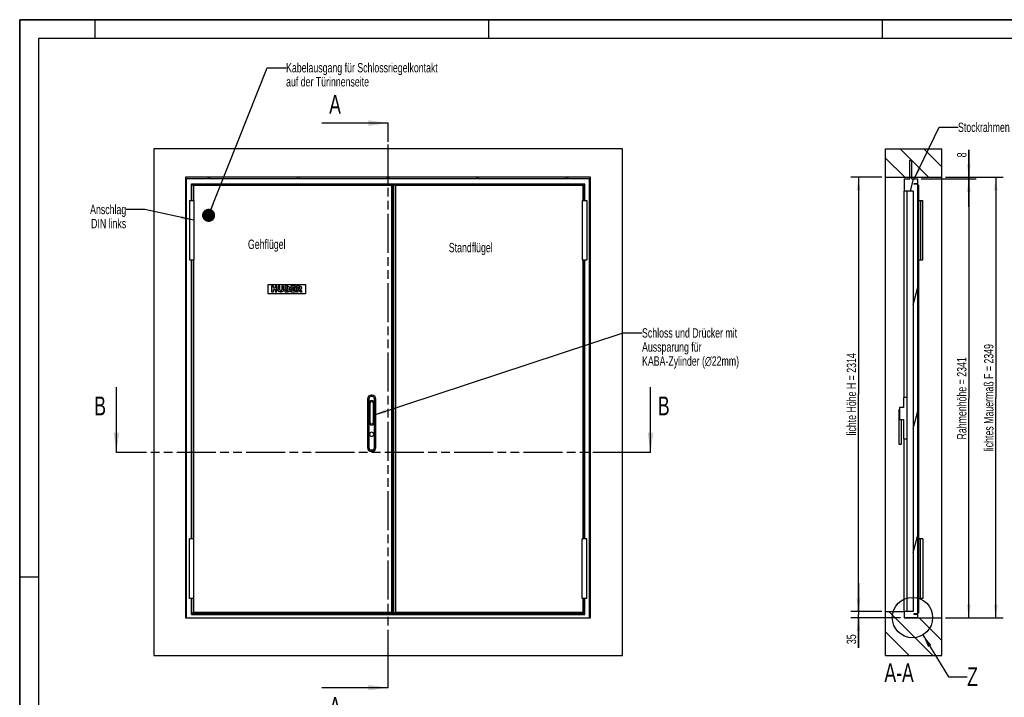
# Model space of a CAD drawing. Header units: millimetres. Extents: x 0 to 8400, y 0 to 5940.
# Tile 2 of 3: x 0 to 5251, y 2328 to 5940. Entities that reach past the tile are written whole.
import ezdxf

# ---------------------------------------------------------------- set-up
doc = ezdxf.new("R2010")
doc.units = ezdxf.units.MM
doc.header["$LTSCALE"] = 462
doc.linetypes.add('PHANTOM', pattern=[0.8, 0.45, -0.05, 0.1, -0.05, 0.1, -0.05])
doc.layers.get('0').update_dxf_attribs({"linetype": 'CONTINUOUS'})
for name, color, linetype in [('51453511_001_links_2_BL6', 7, 'CONTINUOUS'), ('51453511_001_new_view_1_BL4', 7, 'CONTINUOUS'), ('51453511_002_links_2_BL5', 7, 'CONTINUOUS'), ('51453511_002_new_view_1_BL3', 7, 'CONTINUOUS'), ('51453511_links_2_BL12', 7, 'CONTINUOUS'), ('_2D-BEM', 7, 'CONTINUOUS'), ('_ZEICHNUNGSELEM', 7, 'CONTINUOUS'), ('HATCHING_BL0', 7, 'CONTINUOUS'), ('HATCHING_BL1', 7, 'CONTINUOUS')]:
    doc.layers.add(name, color=color, linetype=linetype)
doc.styles.get("Standard").update_dxf_attribs({"font": 'txt', "width": 0.7})
doc.dimstyles.new('DIMSTYLE_2', dxfattribs={"dimtxt": 50, "dimasz": 70, "dimexe": 2, "dimexo": 1, "dimtad": 1, "dimdec": 1, "dimtxsty": 'STANDARD', "dimblk": '_FILLED', "dimblk1": '_FILLED', "dimblk2": '_FILLED', "dimcen": 0.09, "dimadec": 1, "dimazin": 2, "dimtp": 2, "dimtm": 2, "dimtfac": 1, "dimtdec": 1, "dimtofl": 0, "dimtmove": 0, "dimatfit": 3, "dimldrblk": '_FILLED', "dimfxl": 1, "dimtolj": 1, "dimarcsym": 0})
doc.dimstyles.new('DIMSTYLE_4', dxfattribs={"dimtxt": 50, "dimasz": 70, "dimexe": 2, "dimexo": 1, "dimtad": 1, "dimdec": 1, "dimtxsty": 'STANDARD', "dimblk": '_FILLED', "dimblk1": '_FILLED', "dimblk2": '_FILLED', "dimcen": 0.09, "dimadec": 1, "dimazin": 2, "dimtp": 0.3, "dimtm": 0.3, "dimtfac": 1, "dimtdec": 1, "dimtofl": 0, "dimtmove": 0, "dimatfit": 3, "dimldrblk": '_FILLED', "dimfxl": 1, "dimtolj": 1, "dimarcsym": 0})
doc.dimstyles.new('DIMSTYLE_5', dxfattribs={"dimtxt": 50, "dimasz": 70, "dimexe": 2, "dimexo": 1, "dimtad": 1, "dimdec": 1, "dimtxsty": 'STANDARD', "dimblk": '_FILLED', "dimblk1": '_FILLED', "dimblk2": '_FILLED', "dimcen": 0.09, "dimadec": 1, "dimazin": 2, "dimtp": 0.2, "dimtm": 0.2, "dimtfac": 1, "dimtdec": 1, "dimtofl": 0, "dimtmove": 0, "dimatfit": 3, "dimldrblk": '_FILLED', "dimfxl": 1, "dimtolj": 1, "dimarcsym": 0})
doc.dimstyles.get("Standard").update_dxf_attribs({"dimtxt": 50, "dimasz": 70, "dimexe": 2, "dimexo": 1, "dimtad": 1, "dimdec": 1, "dimtxsty": 'STANDARD', "dimblk": '_FILLED', "dimblk1": '_FILLED', "dimblk2": '_FILLED', "dimcen": 0.09, "dimadec": 1, "dimazin": 2, "dimtol": 1, "dimtp": 0.1, "dimtm": 0.1, "dimtfac": 1, "dimtdec": 1, "dimtofl": 0, "dimtmove": 0, "dimatfit": 3, "dimldrblk": '_FILLED', "dimfxl": 1, "dimtolj": 1, "dimarcsym": 0})

# ---------------------------------------------------------------- blocks, each defined once
blk = doc.blocks.new('_FILLED')
at = {"color": 0, "linetype": 'BYBLOCK'}
blk.add_solid([(0, 0), (-1, 0.143), (-1, -0.143)], dxfattribs=at)
blk = doc.blocks.new('XSEC_FILLED')
at = {"color": 0, "linetype": 'BYBLOCK'}
blk.add_solid([(0, 0), (-1, 0.143), (-1, -0.143)], dxfattribs=at)
blk = doc.blocks.new('51453511_001_NEW_VIEW_1_BL4', base_point=(1964.6, 3900.7))
at = {"layer": '51453511_001_new_view_1_BL4', "color": 7, "linetype": 'CONTINUOUS'}
for p, q in [((3214.6, 5250.7), (714.6, 5250.7)), ((714.6, 5250.7), (714.6, 2550.7)), ((3214.6, 2550.7), (3214.6, 5250.7)), ((884.6, 5099.7), (884.6, 2750.7)), ((3044.6, 5099.7), (884.6, 5099.7)), ((3044.6, 2750.7), (3044.6, 5099.7)), ((884.6, 2785.7), (889.6, 2785.7)), ((3039.6, 2785.7), (3044.6, 2785.7)), ((884.6, 2750.7), (3044.6, 2750.7)), ((714.6, 2550.7), (3214.6, 2550.7))]:
    blk.add_line(p, q, dxfattribs=at)
blk = doc.blocks.new('51453511_002_LINKS_2_BL5', base_point=(4753.4, 3971.2))
at = {"layer": '51453511_002_links_2_BL5', "linetype": 'CONTINUOUS'}
h = blk.add_hatch(dxfattribs=at)
h.set_pattern_fill('ANSI31', color=2, angle=210, style=0, pattern_type=2)
h.set_pattern_definition([(255, (4617.7, 2550.75), (165.178, -44.259), [])])
edge = h.paths.add_edge_path()
edge.add_line((4757.7, 5091.7), (4787.7, 5091.7))
edge.add_line((4787.7, 5091.7), (4787.7, 5065.7))
edge.add_line((4787.7, 5065.7), (4767.7, 5065.7))
edge.add_line((4767.7, 5065.7), (4767.7, 5062.7))
edge.add_line((4787.7, 5062.7), (4767.7, 5062.7))
edge.add_line((4787.7, 5062.7), (4787.7, 2771.7))
edge.add_line((4787.7, 2771.7), (4767.7, 2771.7))
edge.add_line((4767.7, 2771.7), (4767.7, 2768.7))
edge.add_line((4787.7, 2768.7), (4767.7, 2768.7))
edge.add_line((4787.7, 2768.7), (4787.7, 2750.7))
edge.add_line((4787.7, 2750.7), (4717.7, 2750.7))
edge.add_line((4717.7, 2785.7), (4717.7, 2750.7))
edge.add_line((4764.7, 2785.7), (4717.7, 2785.7))
edge.add_line((4764.7, 5025.7), (4764.7, 2785.7))
edge.add_line((4764.7, 5025.7), (4717.7, 5025.7))
edge.add_line((4717.7, 5091.7), (4717.7, 5025.7))
edge.add_line((4717.7, 5091.7), (4747.7, 5091.7))
edge.add_line((4747.7, 5091.7), (4747.7, 5191.7))
edge.add_line((4747.7, 5191.7), (4757.7, 5191.7))
edge.add_line((4757.7, 5091.7), (4757.7, 5191.7))
edge = h.paths.add_edge_path()
edge.add_line((4788.2, 5062.7), (4788.2, 2771.7))
edge.add_line((4795.7, 5055.2), (4788.2, 5062.7))
edge.add_line((4795.7, 2779.2), (4795.7, 5055.2))
edge.add_line((4788.2, 2771.7), (4795.7, 2779.2))
at = {"layer": '51453511_002_links_2_BL5', "color": 7, "linetype": 'CONTINUOUS'}
for p, q in [((4747.7, 5099.7), (4747.7, 5191.7)), ((4747.7, 5191.7), (4757.7, 5191.7)), ((4757.7, 5099.7), (4757.7, 5191.7)), ((4747.7, 5091.7), (4747.7, 5099.7)), ((4757.7, 5091.7), (4757.7, 5099.7)), ((4717.7, 5091.7), (4747.7, 5091.7)), ((4717.7, 5091.7), (4717.7, 5025.7)), ((4757.7, 5091.7), (4787.7, 5091.7)), ((4767.7, 5065.7), (4767.7, 5062.7)), ((4787.7, 5065.7), (4767.7, 5065.7)), ((4787.7, 5062.7), (4767.7, 5062.7)), ((4787.7, 5091.7), (4787.7, 5065.7)), ((4787.7, 5062.7), (4787.7, 5065.7)), ((4787.7, 5062.7), (4787.7, 2771.7)), ((4795.7, 5055.2), (4788.2, 5062.7)), ((4788.2, 5062.7), (4788.2, 2771.7)), ((4795.7, 2779.2), (4795.7, 5055.2)), ((4717.7, 3925.7), (4717.7, 5025.7)), ((4764.7, 5025.7), (4717.7, 5025.7)), ((4731.7, 5025.7), (4731.7, 2785.7)), ((4764.7, 5025.7), (4764.7, 2785.7)), ((4787.7, 4976.2), (4788.2, 4976.2)), ((4795.7, 4976.2), (4804.2, 4976.2)), ((4804.2, 4976.2), (4816.2, 4976.2)), ((4816.2, 4659.2), (4816.2, 4976.2)), ((4787.7, 4659.2), (4788.2, 4659.2)), ((4795.7, 4659.2), (4804.2, 4659.2)), ((4804.2, 4659.2), (4816.2, 4659.2)), ((4731.7, 3925.7), (4714.2, 3925.7)), ((4714.2, 3925.7), (4714.2, 3872.2)), ((4690.7, 3862.2), (4691.7, 3862.2)), ((4690.7, 3674.7), (4690.7, 3862.2)), ((4714.2, 3872.2), (4691.7, 3872.2)), ((4691.7, 3872.2), (4691.7, 3809.2)), ((4691.7, 3809.2), (4714.2, 3809.2)), ((4701.7, 3809.2), (4701.7, 3674.7)), ((4714.2, 3809.2), (4714.2, 3704.7)), ((4714.2, 3704.7), (4731.7, 3704.7)), ((4717.7, 2785.7), (4717.7, 3704.7)), ((4701.7, 3674.7), (4690.7, 3674.7)), ((4788.2, 3172.2), (4787.7, 3172.2)), ((4804.2, 3172.2), (4795.7, 3172.2)), ((4816.2, 3172.2), (4804.2, 3172.2)), ((4816.2, 3172.2), (4816.2, 2855.2)), ((4788.2, 2855.2), (4787.7, 2855.2)), ((4804.2, 2855.2), (4795.7, 2855.2)), ((4816.2, 2855.2), (4804.2, 2855.2)), ((4717.7, 2785.7), (4717.7, 2750.7)), ((4764.7, 2785.7), (4717.7, 2785.7)), ((4787.7, 2750.7), (4717.7, 2750.7)), ((4767.7, 2771.7), (4767.7, 2768.7)), ((4787.7, 2771.7), (4767.7, 2771.7)), ((4787.7, 2768.7), (4767.7, 2768.7)), ((4787.7, 2768.7), (4787.7, 2771.7)), ((4787.7, 2768.7), (4787.7, 2750.7)), ((4788.2, 2771.7), (4795.7, 2779.2))]:
    blk.add_line(p, q, dxfattribs=at)
at = {"layer": '51453511_002_links_2_BL5', "color": 9, "linetype": 'CONTINUOUS'}
for p, q in [((4804.2, 4976.2), (4804.2, 4659.2)), ((4804.2, 2855.2), (4804.2, 3172.2))]:
    blk.add_line(p, q, dxfattribs=at)
blk = doc.blocks.new('51453511_001_LINKS_2_BL6', base_point=(4767.7, 3900.7))
at = {"layer": '51453511_001_links_2_BL6', "linetype": 'CONTINUOUS'}
h = blk.add_hatch(dxfattribs=at)
h.set_pattern_fill('ANSI31', color=2, angle=90, style=0, pattern_type=2)
h.set_pattern_definition([(135, (4617.69, 2550.75), (-63.1345, -63.1345), [])])
edge = h.paths.add_edge_path()
edge.add_line((4617.7, 2550.7), (4617.7, 2785.7))
edge.add_line((4617.7, 2785.7), (4717.7, 2785.7))
edge.add_line((4717.7, 2785.7), (4717.7, 2750.7))
edge.add_line((4717.7, 2750.7), (4917.7, 2750.7))
edge.add_line((4917.7, 2550.7), (4917.7, 2750.7))
edge.add_line((4617.7, 2550.7), (4917.7, 2550.7))
edge = h.paths.add_edge_path()
edge.add_line((4617.7, 5099.7), (4617.7, 5250.7))
edge.add_line((4617.7, 5250.7), (4917.7, 5250.7))
edge.add_line((4917.7, 5099.7), (4917.7, 5250.7))
edge.add_line((4617.7, 5099.7), (4917.7, 5099.7))
at = {"layer": '51453511_001_links_2_BL6', "color": 7, "linetype": 'CONTINUOUS'}
for p, q in [((4617.7, 5099.7), (4617.7, 5250.7)), ((4617.7, 5250.7), (4917.7, 5250.7)), ((4917.7, 5099.7), (4917.7, 5250.7)), ((4617.7, 5099.7), (4747.7, 5099.7)), ((4617.7, 2785.7), (4617.7, 5099.7)), ((4747.7, 5099.7), (4757.7, 5099.7)), ((4757.7, 5099.7), (4917.7, 5099.7)), ((4917.7, 2750.7), (4917.7, 5099.7)), ((4617.7, 2550.7), (4617.7, 2785.7)), ((4617.7, 2785.7), (4717.7, 2785.7)), ((4717.7, 2785.7), (4717.7, 2750.7)), ((4717.7, 2750.7), (4787.7, 2750.7)), ((4787.7, 2750.7), (4917.7, 2750.7)), ((4917.7, 2550.7), (4917.7, 2750.7)), ((4617.7, 2550.7), (4917.7, 2550.7))]:
    blk.add_line(p, q, dxfattribs=at)
blk = doc.blocks.new('*D4')
at = {"layer": '_2D-BEM', "color": 2, "linetype": 'CONTINUOUS'}
for p, q in [((4597.7, 5099.7), (4433.2, 5099.7)), ((4473.2, 5099.7), (4473.2, 3942.7)), ((4473.2, 2785.7), (4473.2, 3942.7)), ((4597.7, 2785.7), (4433.2, 2785.7))]:
    blk.add_line(p, q, dxfattribs=at)
at = {"layer": '_2D-BEM', "color": 2, "linetype": 'CONTINUOUS', "xscale": 70, "yscale": 70, "zscale": 70}
for p, rotation in [((4473.2, 5099.7), 90), ((4473.2, 2785.7), 270)]:
    blk.add_blockref('_FILLED', p, dxfattribs=dict(at, rotation=rotation))
at = {"layer": '_2D-BEM', "color": 2, "linetype": 'CONTINUOUS', "insert": (4410.7, 3942.7), "char_height": 50, "width": 1056.071, "attachment_point": 2, "rotation": 90, "line_spacing_factor": 0.9}
blk.add_mtext('lichte Höhe H = 2314', dxfattribs=at)
blk = doc.blocks.new('*D5')
at = {"layer": '_2D-BEM', "color": 2, "linetype": 'CONTINUOUS'}
for p, q in [((4807.7, 5091.7), (5101.5, 5091.7)), ((5061.5, 5091.7), (5061.5, 3921.2)), ((5061.5, 2750.7), (5061.5, 3921.2)), ((4937.7, 2750.7), (5101.5, 2750.7))]:
    blk.add_line(p, q, dxfattribs=at)
at = {"layer": '_2D-BEM', "color": 2, "linetype": 'CONTINUOUS', "xscale": 70, "yscale": 70, "zscale": 70}
for p, rotation in [((5061.5, 5091.7), 90), ((5061.5, 2750.7), 270)]:
    blk.add_blockref('_FILLED', p, dxfattribs=dict(at, rotation=rotation))
at = {"layer": '_2D-BEM', "color": 2, "linetype": 'CONTINUOUS', "insert": (4999, 3921.2), "char_height": 50, "width": 941.786, "attachment_point": 2, "rotation": 90, "line_spacing_factor": 0.9}
blk.add_mtext('Rahmenhöhe = 2341', dxfattribs=at)
blk = doc.blocks.new('*D7')
at = {"layer": '_2D-BEM', "color": 2, "linetype": 'CONTINUOUS'}
for p, q in [((4473.2, 2785.7), (4473.2, 2935.7)), ((4473.2, 2935.7), (4473.2, 2768.2)), ((4597.7, 2785.7), (4433.2, 2785.7)), ((4697.7, 2750.7), (4433.2, 2750.7)), ((4473.2, 2591.7), (4473.2, 2768.2)), ((4473.2, 2750.7), (4473.2, 2591.7))]:
    blk.add_line(p, q, dxfattribs=at)
at = {"layer": '_2D-BEM', "color": 2, "linetype": 'CONTINUOUS', "xscale": 70, "yscale": 70, "zscale": 70}
for p, rotation in [((4473.2, 2785.7), 270), ((4473.2, 2750.7), 90)]:
    blk.add_blockref('_FILLED', p, dxfattribs=dict(at, rotation=rotation))
at = {"layer": '_2D-BEM', "color": 2, "linetype": 'CONTINUOUS', "insert": (4410.7, 2663.2), "char_height": 50, "width": 107.143, "attachment_point": 3, "rotation": 90, "line_spacing_factor": 0.9}
blk.add_mtext('35', dxfattribs=at)
blk = doc.blocks.new('*D8')
at = {"layer": '_2D-BEM', "color": 2, "linetype": 'CONTINUOUS'}
for p, q in [((5061.5, 5099.7), (5061.5, 5245.4)), ((5061.5, 5245.4), (5061.5, 5095.7)), ((4937.7, 5099.7), (5101.5, 5099.7)), ((5061.5, 4941.7), (5061.5, 5095.7)), ((4807.7, 5091.7), (5101.5, 5091.7)), ((5061.5, 5091.7), (5061.5, 4941.7))]:
    blk.add_line(p, q, dxfattribs=at)
at = {"layer": '_2D-BEM', "color": 2, "linetype": 'CONTINUOUS', "xscale": 70, "yscale": 70, "zscale": 70}
for p, rotation in [((5061.5, 5099.7), 270), ((5061.5, 5091.7), 90)]:
    blk.add_blockref('_FILLED', p, dxfattribs=dict(at, rotation=rotation))
at = {"layer": '_2D-BEM', "color": 2, "linetype": 'CONTINUOUS', "insert": (4999, 5206.1), "char_height": 50, "width": 58.929, "attachment_point": 1, "rotation": 90, "line_spacing_factor": 0.9}
blk.add_mtext('8', dxfattribs=at)
blk = doc.blocks.new('*D9')
at = {"layer": '_2D-BEM', "color": 2, "linetype": 'CONTINUOUS'}
for p, q in [((4937.7, 5099.7), (5245.4, 5099.7)), ((5205.4, 5099.7), (5205.4, 3925.2)), ((5205.4, 2750.7), (5205.4, 3925.2)), ((4937.7, 2750.7), (5245.4, 2750.7))]:
    blk.add_line(p, q, dxfattribs=at)
at = {"layer": '_2D-BEM', "color": 2, "linetype": 'CONTINUOUS', "xscale": 70, "yscale": 70, "zscale": 70}
for p, rotation in [((5205.4, 5099.7), 90), ((5205.4, 2750.7), 270)]:
    blk.add_blockref('_FILLED', p, dxfattribs=dict(at, rotation=rotation))
at = {"layer": '_2D-BEM', "color": 2, "linetype": 'CONTINUOUS', "insert": (5142.9, 3925.2), "char_height": 50, "width": 1350.714, "attachment_point": 2, "rotation": 90, "line_spacing_factor": 0.9}
blk.add_mtext('lichtes Mauermaß F = 2349', dxfattribs=at)
blk = doc.blocks.new('HATCHING_BL0', base_point=(1788, 3883.9))
at = {"layer": 'HATCHING_BL0', "color": 7, "linetype": 'PHANTOM'}
for p, q in [((1964.6, 5288.9), (1964.6, 5388.9)), ((1964.6, 2478.8), (1964.6, 5288.9)), ((1964.6, 2378.8), (1964.6, 2478.8))]:
    blk.add_line(p, q, dxfattribs=at)
at = {"layer": 'HATCHING_BL0', "color": 7, "linetype": 'CONTINUOUS', "char_height": 100, "width": 128.571, "attachment_point": 1, "line_spacing_factor": 0.9}
for insert in [(1650.7, 5538.9), (1650.7, 2328.8)]:
    blk.add_mtext('A', dxfattribs=dict(at, insert=insert))
at = {"layer": 'HATCHING_BL0', "color": 7, "linetype": 'CONTINUOUS'}
for points in [[(1964.6, 5388.9), (1611.4, 5388.9)], [(1964.6, 2378.8), (1611.4, 2378.8)]]:
    blk.add_leader(points, dimstyle='STANDARD', override={"dimasz": 105, "dimtad": 0, "dimldrblk": 'XSEC_FILLED'}, dxfattribs=at)
blk = doc.blocks.new('HATCHING_BL1', base_point=(1940, 3807.1))
at = {"layer": 'HATCHING_BL1', "color": 7, "linetype": 'PHANTOM'}
for p, q in [((615.7, 3632.9), (515.7, 3632.9)), ((3264.3, 3632.9), (615.7, 3632.9)), ((3364.3, 3632.9), (3264.3, 3632.9))]:
    blk.add_line(p, q, dxfattribs=at)
at = {"layer": 'HATCHING_BL1', "color": 7, "linetype": 'CONTINUOUS', "char_height": 100, "width": 117.857, "attachment_point": 1, "line_spacing_factor": 0.9}
for insert in [(397.8, 3931.2), (3403.5, 3931.2)]:
    blk.add_mtext('B', dxfattribs=dict(at, insert=insert))
at = {"layer": 'HATCHING_BL1', "color": 7, "linetype": 'CONTINUOUS'}
for points in [[(515.7, 3632.9), (515.7, 3981.2)], [(3364.3, 3632.9), (3364.3, 3981.2)]]:
    blk.add_leader(points, dimstyle='STANDARD', override={"dimasz": 105, "dimtad": 0, "dimldrblk": 'XSEC_FILLED'}, dxfattribs=at)
blk = doc.blocks.new('51453511_002_NEW_VIEW_1_BL3', base_point=(2193.2, 4229.9))
at = {"layer": '51453511_002_new_view_1_BL3', "color": 7, "linetype": 'CONTINUOUS'}
for p, q in [((1004.6, 5091.7), (1004.6, 5099.7)), ((1014.6, 5091.7), (1014.6, 5099.7)), ((1482.1, 5091.7), (1482.1, 5099.7)), ((1492.1, 5091.7), (1492.1, 5099.7)), ((1959.6, 5091.7), (1959.6, 5099.7)), ((1969.6, 5091.7), (1969.6, 5099.7)), ((2437.1, 5091.7), (2437.1, 5099.7)), ((2447.1, 5091.7), (2447.1, 5099.7)), ((2914.6, 5091.7), (2914.6, 5099.7)), ((2924.6, 5091.7), (2924.6, 5099.7)), ((3039.6, 5091.7), (889.6, 5091.7)), ((889.6, 2750.7), (889.6, 5091.7)), ((915.6, 5065.7), (3013.6, 5065.7)), ((915.6, 4976.2), (915.6, 5065.7)), ((918.6, 4976.2), (918.6, 5062.7)), ((1991.1, 5062.7), (918.6, 5062.7)), ((918.6, 5062.7), (926.1, 5055.2)), ((926.1, 5055.2), (926.1, 4976.2)), ((1983.6, 5055.2), (926.1, 5055.2)), ((1991.1, 5062.7), (1983.6, 5055.2)), ((1983.6, 5055.2), (1983.6, 2779.2)), ((1991.1, 2771.7), (1991.1, 5062.7)), ((1996.1, 2771.7), (1996.1, 5062.7)), ((3010.6, 5062.7), (1996.1, 5062.7)), ((1996.1, 5062.7), (2003.6, 5055.2)), ((2003.6, 5055.2), (2003.6, 2779.2)), ((3003.1, 5055.2), (2003.6, 5055.2)), ((3010.6, 5062.7), (3003.1, 5055.2)), ((3003.1, 5055.2), (3003.1, 4976.2)), ((3010.6, 4976.2), (3010.6, 5062.7)), ((3013.6, 4976.2), (3013.6, 5065.7)), ((3039.6, 2750.7), (3039.6, 5091.7)), ((889.6, 4976.7), (884.6, 4976.7)), ((889.6, 4966.7), (884.6, 4966.7)), ((904.8, 4976.2), (928.8, 4976.2)), ((904.8, 4976.2), (904.8, 4659.2)), ((928.8, 4976.2), (928.8, 4659.2)), ((3000.3, 4976.2), (3024.3, 4976.2)), ((3000.3, 4976.2), (3000.3, 4659.2)), ((3024.3, 4976.2), (3024.3, 4659.2)), ((3044.6, 4976.7), (3039.6, 4976.7)), ((3044.6, 4966.7), (3039.6, 4966.7)), ((904.8, 4659.2), (928.8, 4659.2)), ((915.6, 3172.2), (915.6, 4659.2)), ((918.6, 3172.2), (918.6, 4659.2)), ((926.1, 4659.2), (926.1, 3172.2)), ((3000.3, 4659.2), (3024.3, 4659.2)), ((3003.1, 4659.2), (3003.1, 3172.2)), ((3010.6, 3172.2), (3010.6, 4659.2)), ((3013.6, 3172.2), (3013.6, 4659.2)), ((889.6, 4446.5), (884.6, 4446.5)), ((889.6, 4436.5), (884.6, 4436.5)), ((3044.6, 4446.5), (3039.6, 4446.5)), ((3044.6, 4436.5), (3039.6, 4436.5)), ((1879.6, 3938.6), (1874.6, 3938.6)), ((889.6, 3916.2), (884.6, 3916.2)), ((889.6, 3906.2), (884.6, 3906.2)), ((1854.6, 3918.6), (1854.6, 3658.6)), ((1862.1, 3894.1), (1862.1, 3794.1)), ((1892.1, 3794.1), (1892.1, 3894.1)), ((1899.6, 3658.6), (1899.6, 3918.6)), ((3044.6, 3916.2), (3039.6, 3916.2)), ((3044.6, 3906.2), (3039.6, 3906.2)), ((1874.6, 3638.6), (1879.6, 3638.6)), ((889.6, 3386), (884.6, 3386)), ((889.6, 3376), (884.6, 3376)), ((3044.6, 3386), (3039.6, 3386)), ((3044.6, 3376), (3039.6, 3376)), ((928.8, 3172.2), (904.8, 3172.2)), ((904.8, 2855.2), (904.8, 3172.2)), ((928.8, 2855.2), (928.8, 3172.2)), ((3024.3, 3172.2), (3000.3, 3172.2)), ((3000.3, 2855.2), (3000.3, 3172.2)), ((3024.3, 2855.2), (3024.3, 3172.2)), ((889.6, 2855.7), (884.6, 2855.7)), ((889.6, 2845.7), (884.6, 2845.7)), ((928.8, 2855.2), (904.8, 2855.2)), ((915.6, 2768.7), (915.6, 2855.2)), ((918.6, 2771.7), (918.6, 2855.2)), ((926.1, 2855.2), (926.1, 2779.2)), ((3024.3, 2855.2), (3000.3, 2855.2)), ((3003.1, 2855.2), (3003.1, 2779.2)), ((3010.6, 2771.7), (3010.6, 2855.2)), ((3013.6, 2768.7), (3013.6, 2855.2)), ((3044.6, 2855.7), (3039.6, 2855.7)), ((3044.6, 2845.7), (3039.6, 2845.7)), ((915.6, 2768.7), (3013.6, 2768.7)), ((926.1, 2779.2), (918.6, 2771.7)), ((1991.1, 2771.7), (918.6, 2771.7)), ((1983.6, 2779.2), (926.1, 2779.2)), ((1983.6, 2779.2), (1991.1, 2771.7)), ((2003.6, 2779.2), (1996.1, 2771.7)), ((3010.6, 2771.7), (1996.1, 2771.7)), ((3003.1, 2779.2), (2003.6, 2779.2)), ((3003.1, 2779.2), (3010.6, 2771.7))]:
    blk.add_line(p, q, dxfattribs=at)
at = {"layer": '51453511_002_new_view_1_BL3', "color": 4, "linetype": 'CONTINUOUS'}
for p, q in [((1324.6, 4528.7), (1524.6, 4528.7)), ((1324.6, 4478.7), (1324.6, 4528.7)), ((1343.4, 4518.7), (1343.4, 4488.7)), ((1352.7, 4518.7), (1343.4, 4518.7)), ((1352.7, 4508.2), (1352.7, 4518.7)), ((1372.1, 4518.7), (1362.8, 4518.7)), ((1362.8, 4518.7), (1362.8, 4508.2)), ((1372.1, 4488.7), (1372.1, 4518.7)), ((1387.6, 4518.7), (1378.3, 4518.7)), ((1378.3, 4518.7), (1378.3, 4500.9)), ((1387.6, 4500.4), (1387.6, 4518.7)), ((1397.8, 4518.7), (1397.8, 4500.4)), ((1407.1, 4518.7), (1397.8, 4518.7)), ((1407.1, 4500.9), (1407.1, 4518.7)), ((1413.2, 4518.7), (1413.2, 4488.7)), ((1430.6, 4518.7), (1413.2, 4518.7)), ((1470.6, 4518.7), (1445.8, 4518.7)), ((1445.8, 4518.7), (1445.8, 4488.7)), ((1470.6, 4512.3), (1470.6, 4518.7)), ((1491.7, 4518.7), (1476.2, 4518.7)), ((1476.2, 4518.7), (1476.2, 4488.7)), ((1524.6, 4528.7), (1524.6, 4478.7)), ((1524.6, 4478.7), (1324.6, 4478.7)), ((1343.4, 4488.7), (1352.7, 4488.7)), ((1362.8, 4508.2), (1352.7, 4508.2)), ((1352.7, 4488.7), (1352.7, 4500.9)), ((1352.7, 4500.9), (1362.8, 4500.9)), ((1362.8, 4500.9), (1362.8, 4488.7)), ((1362.8, 4488.7), (1372.1, 4488.7)), ((1413.2, 4488.7), (1429.2, 4488.7)), ((1422.6, 4507), (1422.6, 4512.7)), ((1422.6, 4512.7), (1426.7, 4512.7)), ((1426.6, 4507), (1422.6, 4507)), ((1422.6, 4495.2), (1422.6, 4501.3)), ((1422.6, 4501.3), (1427.3, 4501.3)), ((1427.3, 4495.2), (1422.6, 4495.2)), ((1445.8, 4488.7), (1471.1, 4488.7)), ((1455.1, 4507.6), (1455.1, 4512.3)), ((1455.1, 4512.3), (1470.6, 4512.3)), ((1469.5, 4507.6), (1455.1, 4507.6)), ((1455.1, 4495.5), (1455.1, 4501.5)), ((1455.1, 4501.5), (1469.5, 4501.5)), ((1471.1, 4495.5), (1455.1, 4495.5)), ((1469.5, 4501.5), (1469.5, 4507.6)), ((1471.1, 4488.7), (1471.1, 4495.5)), ((1476.2, 4488.7), (1485.5, 4488.7)), ((1485.5, 4506.6), (1485.5, 4512.7)), ((1485.5, 4512.7), (1489.6, 4512.7)), ((1489.4, 4506.6), (1485.5, 4506.6)), ((1485.5, 4488.7), (1485.5, 4500.9)), ((1485.5, 4500.9), (1486.3, 4500.9)), ((1490.3, 4497.9), (1495.2, 4488.7)), ((1495.2, 4488.7), (1505.7, 4488.7)), ((1505.7, 4488.7), (1501.2, 4497.4))]:
    blk.add_line(p, q, dxfattribs=at)
at = {"layer": '51453511_002_new_view_1_BL3', "color": 9, "linetype": 'CONTINUOUS'}
for p, q in [((1874.6, 3930.6), (1874.6, 3938.6)), ((1879.6, 3930.6), (1879.6, 3938.6)), ((1862.6, 3918.6), (1854.6, 3918.6)), ((1868.1, 3894.1), (1862.1, 3894.1)), ((1862.6, 3918.6), (1862.6, 3898)), ((1868.1, 3894.1), (1868.1, 3794.1)), ((1879.6, 3930.6), (1874.6, 3930.6)), ((1886.1, 3794.1), (1886.1, 3894.1)), ((1886.1, 3894.1), (1892.1, 3894.1)), ((1891.6, 3918.6), (1899.6, 3918.6)), ((1891.6, 3898), (1891.6, 3918.6)), ((1868.1, 3794.1), (1862.1, 3794.1)), ((1862.6, 3790.3), (1862.6, 3658.6)), ((1886.1, 3794.1), (1892.1, 3794.1)), ((1891.6, 3658.6), (1891.6, 3790.3)), ((1862.6, 3658.6), (1854.6, 3658.6)), ((1874.6, 3646.6), (1874.6, 3638.6)), ((1874.6, 3646.6), (1879.6, 3646.6)), ((1879.6, 3646.6), (1879.6, 3638.6)), ((1891.6, 3658.6), (1899.6, 3658.6))]:
    blk.add_line(p, q, dxfattribs=at)
at = {"layer": '51453511_002_new_view_1_BL3', "color": 7, "linetype": 'CONTINUOUS'}
for centre, radius, start, end in [((1874.6, 3918.6), 20, 90, 180), ((1879.6, 3918.6), 20, 0, 90), ((1877.1, 3894.1), 15, 0, 180), ((1877.1, 3894.1), 15, 0, 180), ((1877.1, 3794.1), 15, 180, 360), ((1877.1, 3729.6), 11.2, 0, 180), ((1877.1, 3729.6), 11.2, 180, 360), ((1874.6, 3658.6), 20, 180, 270), ((1879.6, 3658.6), 20, 270, 360)]:
    blk.add_arc(centre, radius, start, end, dxfattribs=at)
at = {"layer": '51453511_002_new_view_1_BL3', "color": 9, "linetype": 'CONTINUOUS'}
for centre, radius, start, end in [((1874.6, 3918.6), 12, 90, 180), ((1877.1, 3894.1), 9, 0, 180), ((1879.6, 3918.6), 12, 0, 90), ((1877.1, 3794.1), 9, 180, 360), ((1874.6, 3658.6), 12, 180, 270), ((1879.6, 3658.6), 12, 270, 360)]:
    blk.add_arc(centre, radius, start, end, dxfattribs=at)
at = {"layer": '51453511_002_new_view_1_BL3', "color": 4, "linetype": 'CONTINUOUS'}
for points in [[(1430.6, 4518.7), (1433.5, 4518.7), (1435.7, 4518), (1437.2, 4516.6)], [(1437.2, 4516.6), (1438.8, 4515.2), (1439.6, 4513.4), (1439.6, 4511.3)], [(1491.7, 4518.7), (1494.5, 4518.7), (1496.7, 4518.5), (1498.2, 4518)], [(1498.2, 4518), (1499.7, 4517.5), (1500.9, 4516.6), (1501.9, 4515.3)], [(1379.2, 4495.8), (1378.6, 4497.7), (1378.3, 4499.4), (1378.3, 4500.9)], [(1381.2, 4492.3), (1380.2, 4493.5), (1379.5, 4494.6), (1379.2, 4495.8)], [(1384.3, 4489.7), (1383.2, 4490.4), (1382.1, 4491.2), (1381.2, 4492.3)], [(1388.7, 4488.5), (1386.9, 4488.7), (1385.5, 4489.1), (1384.3, 4489.7)], [(1387.6, 4500.4), (1387.6, 4498.8), (1388, 4497.5), (1388.9, 4496.6)], [(1393.4, 4488.2), (1392, 4488.2), (1390.4, 4488.3), (1388.7, 4488.5)], [(1388.9, 4496.6), (1389.8, 4495.7), (1391.1, 4495.2), (1392.7, 4495.2)], [(1392.7, 4495.2), (1394.3, 4495.2), (1395.6, 4495.7), (1396.5, 4496.6)], [(1399.9, 4489.2), (1398.1, 4488.6), (1396, 4488.2), (1393.4, 4488.2)], [(1396.5, 4496.6), (1397.4, 4497.5), (1397.8, 4498.8), (1397.8, 4500.4)], [(1403.6, 4491.7), (1402.5, 4490.5), (1401.2, 4489.7), (1399.9, 4489.2)], [(1406.2, 4495.8), (1405.7, 4494.3), (1404.8, 4492.9), (1403.6, 4491.7)], [(1407.1, 4500.9), (1407.1, 4499.1), (1406.8, 4497.4), (1406.2, 4495.8)], [(1426.6, 4507), (1428.1, 4507), (1429.1, 4507.2), (1429.6, 4507.7)], [(1429.6, 4511.9), (1429.1, 4512.4), (1428.1, 4512.7), (1426.7, 4512.7)], [(1430.7, 4500.5), (1430, 4501), (1428.9, 4501.3), (1427.3, 4501.3)], [(1427.3, 4495.2), (1428.9, 4495.2), (1430, 4495.5), (1430.7, 4496)], [(1433.4, 4489.2), (1431.3, 4488.9), (1429.9, 4488.7), (1429.2, 4488.7)], [(1430.5, 4509.9), (1430.5, 4510.7), (1430.2, 4511.4), (1429.6, 4511.9)], [(1429.6, 4507.7), (1430.2, 4508.2), (1430.5, 4508.9), (1430.5, 4509.9)], [(1431.7, 4498.3), (1431.7, 4499.2), (1431.3, 4499.9), (1430.7, 4500.5)], [(1430.7, 4496), (1431.3, 4496.6), (1431.7, 4497.4), (1431.7, 4498.3)], [(1436.9, 4490.1), (1436.1, 4489.7), (1434.9, 4489.4), (1433.4, 4489.2)], [(1437.9, 4506.7), (1437.2, 4505.9), (1436.1, 4505.2), (1434.7, 4504.7)], [(1434.7, 4504.7), (1436.8, 4504.2), (1438.4, 4503.3), (1439.4, 4502)], [(1439.9, 4493.1), (1439.1, 4491.8), (1438.2, 4490.9), (1436.9, 4490.1)], [(1439.6, 4511.3), (1439.6, 4509.5), (1439, 4508), (1437.9, 4506.7)], [(1439.4, 4502), (1440.5, 4500.8), (1441, 4499.2), (1441, 4497.3)], [(1441, 4497.3), (1441, 4495.7), (1440.6, 4494.3), (1439.9, 4493.1)], [(1488.6, 4500.2), (1487.9, 4500.7), (1487.2, 4500.9), (1486.3, 4500.9)], [(1490.3, 4497.9), (1489.6, 4499.1), (1489.1, 4499.9), (1488.6, 4500.2)], [(1489.4, 4506.6), (1489.8, 4506.6), (1490.6, 4506.7), (1491.9, 4507)], [(1493, 4511.9), (1492.4, 4512.4), (1491.3, 4512.7), (1489.6, 4512.7)], [(1491.9, 4507), (1492.5, 4507.1), (1493, 4507.4), (1493.4, 4507.9)], [(1494, 4509.7), (1494, 4510.6), (1493.7, 4511.4), (1493, 4511.9)], [(1493.4, 4507.9), (1493.8, 4508.4), (1494, 4509), (1494, 4509.7)], [(1499.3, 4503.2), (1498.5, 4502.7), (1497.4, 4502.3), (1496, 4502)], [(1496, 4502), (1497.1, 4501.6), (1497.9, 4501.2), (1498.4, 4500.9)], [(1498.4, 4500.9), (1498.8, 4500.6), (1499.3, 4500.1), (1499.9, 4499.3)], [(1502.2, 4506.1), (1501.5, 4504.9), (1500.5, 4503.9), (1499.3, 4503.2)], [(1499.9, 4499.3), (1500.6, 4498.5), (1501, 4497.9), (1501.2, 4497.4)], [(1501.9, 4515.3), (1502.8, 4513.9), (1503.3, 4512.3), (1503.3, 4510.4)], [(1503.3, 4510.4), (1503.3, 4508.7), (1502.9, 4507.3), (1502.2, 4506.1)]]:
    blk.add_open_spline(points, degree=3, dxfattribs=at)
at = {"layer": '51453511_002_new_view_1_BL3', "color": 2, "linetype": 'CONTINUOUS', "char_height": 50, "line_spacing_factor": 0.9}
for s, insert, width, attachment_point in [('Kabelausgang für Schlossriegelkontakt\\Pauf der Türinnenseite', (1420.6, 5709.1), 1906.071, 1), ('Anschlag\\PDIN links', (568.1, 4953.3), 471.429, 3), ('Schloss und Drücker mit\\PAussparung für \\PKABA-Zylinder (\\fgdt;{\\fgdt;n}\\ftxt;22mm)', (3319, 4295.2), 1234.643, 1)]:
    blk.add_mtext(s, dxfattribs=dict(at, insert=insert, width=width, attachment_point=attachment_point))
at = {"layer": '51453511_002_new_view_1_BL3', "color": 2, "linetype": 'CONTINUOUS'}
for points, override in [([(1007.5, 4897), (1320.6, 5684.1), (1420.6, 5684.1)], {"dimtad": 0, "dimldrblk": 'DOT'}), ([(928.8, 4870.7), (668.1, 4928.3), (568.1, 4928.3)], {"dimtad": 0}), ([(1886.1, 3831), (3219, 4270.2), (3319, 4270.2)], {"dimtad": 0})]:
    blk.add_leader(points, dimstyle='STANDARD', override=override, dxfattribs=at)
blk = doc.blocks.new('51453511_LINKS_2_BL12', base_point=(5050.86, 3889.16))
at = {"layer": '51453511_links_2_BL12', "color": 2, "linetype": 'CONTINUOUS', "line_spacing_factor": 0.9}
for s, insert, char_height, width, attachment_point in [('Stockrahmen isoliert', (5004.14, 5391.34), 50, 1030.3571, 1), ('A-A', (4767.69, 2508.75), 100, 364.2857, 3), ('Z', (5052.71, 2486.99), 100, 117.8571, 1)]:
    blk.add_mtext(s, dxfattribs=dict(at, insert=insert, char_height=char_height, width=width, attachment_point=attachment_point))
at = {"layer": '51453511_links_2_BL12', "color": 2, "linetype": 'CONTINUOUS'}
for base, p1, p2, dimstyle, picture, middle in [((5061.52, 5099.75), (4806.69, 5091.75), (4936.69, 5099.75), 'DIMSTYLE_5', '*D8', (5061.52, 5218.62)), ((4473.18, 2785.75), (4698.69, 2750.75), (4598.69, 2785.75), 'DIMSTYLE_4', '*D7', (4473.18, 2620.31))]:
    dim = blk.add_linear_dim(base=base, p1=p1, p2=p2, angle=90, dimstyle=dimstyle, dxfattribs=at)
    dim.commit()
    dim.dimension.update_dxf_attribs({"geometry": picture, "text_midpoint": middle, "dimtype": 160})
for base, p1, p2, text, picture, middle in [((4473.18, 5099.75), (4598.69, 2785.75), (4598.69, 5099.75), 'lichte Höhe H = <>', '*D4', (4473.18, 3942.75)), ((5205.42, 5099.75), (4936.69, 2750.75), (4936.69, 5099.75), 'lichtes Mauermaß F = <>', '*D9', (5205.42, 3925.25)), ((5061.52, 5091.75), (4936.69, 2750.75), (4806.69, 5091.75), 'Rahmenhöhe = <>', '*D5', (5061.52, 3921.25))]:
    dim = blk.add_linear_dim(base=base, p1=p1, p2=p2, angle=90, text=text, dimstyle='DIMSTYLE_2', dxfattribs=at)
    dim.commit()
    dim.dimension.update_dxf_attribs({"geometry": picture, "text_midpoint": middle, "dimtype": 160})
for points in [[(4771.04, 5091.75), (4904.14, 5366.34), (5004.14, 5366.34)], [(4816.96, 2660.56), (4952.71, 2436.99), (5052.71, 2436.99)]]:
    blk.add_leader(points, dimstyle='STANDARD', override={"dimtad": 0}, dxfattribs=at)

msp = doc.modelspace()

# ---------------------------------------------------------------- linework, layer by layer
at = {"color": 7, "linetype": 'CONTINUOUS'}
for p, q in [((0, 5940), (8400, 5940)), ((0, 0), (0, 5940))]:
    msp.add_line(p, q, dxfattribs=at)
at = {"color": 3, "linetype": 'CONTINUOUS'}
for p, q in [((0, 5940), (0, 0)), ((8400, 5940), (0, 5940)), ((400, 5940), (400, 5840)), ((2500, 5940), (2500, 5840)), ((4600, 5940), (4600, 5840)), ((0, 2970), (100, 2970))]:
    msp.add_line(p, q, dxfattribs=at)
at = {"color": 5, "linetype": 'CONTINUOUS'}
for p, q in [((100, 5840), (100, 100)), ((8300, 5840), (100, 5840))]:
    msp.add_line(p, q, dxfattribs=at)
at = {"color": 2, "linetype": 'CONTINUOUS'}
msp.add_circle((4761.1, 2752.6), 107.7, dxfattribs=at)

# ---------------------------------------------------------------- block references
at = {"layer": '51453511_001_links_2_BL6'}
msp.add_blockref('51453511_001_LINKS_2_BL6', (4767.7, 3900.7), dxfattribs=at)
at = {"layer": '51453511_001_new_view_1_BL4'}
msp.add_blockref('51453511_001_NEW_VIEW_1_BL4', (1964.6, 3900.7), dxfattribs=at)
at = {"layer": '51453511_002_links_2_BL5'}
msp.add_blockref('51453511_002_LINKS_2_BL5', (4753.4, 3971.2), dxfattribs=at)
at = {"layer": '51453511_002_new_view_1_BL3'}
msp.add_blockref('51453511_002_NEW_VIEW_1_BL3', (2193.2, 4229.9), dxfattribs=at)
at = {"layer": '51453511_links_2_BL12'}
msp.add_blockref('51453511_LINKS_2_BL12', (5050.9, 3889.2), dxfattribs=at)
at = {"layer": 'HATCHING_BL0'}
msp.add_blockref('HATCHING_BL0', (1788, 3883.9), dxfattribs=at)
at = {"layer": 'HATCHING_BL1'}
msp.add_blockref('HATCHING_BL1', (1940, 3807.1), dxfattribs=at)

# ---------------------------------------------------------------- texts
at = {"layer": '_ZEICHNUNGSELEM', "color": 2, "linetype": 'CONTINUOUS', "char_height": 50, "attachment_point": 1, "line_spacing_factor": 0.9}
for s, insert, width in [('Gehflügel', (1217.2, 4767.8), 457.857), ('Standflügel', (2288.4, 4750), 554.286)]:
    msp.add_mtext(s, dxfattribs=dict(at, insert=insert, width=width))

doc.saveas('drawing.dxf')
